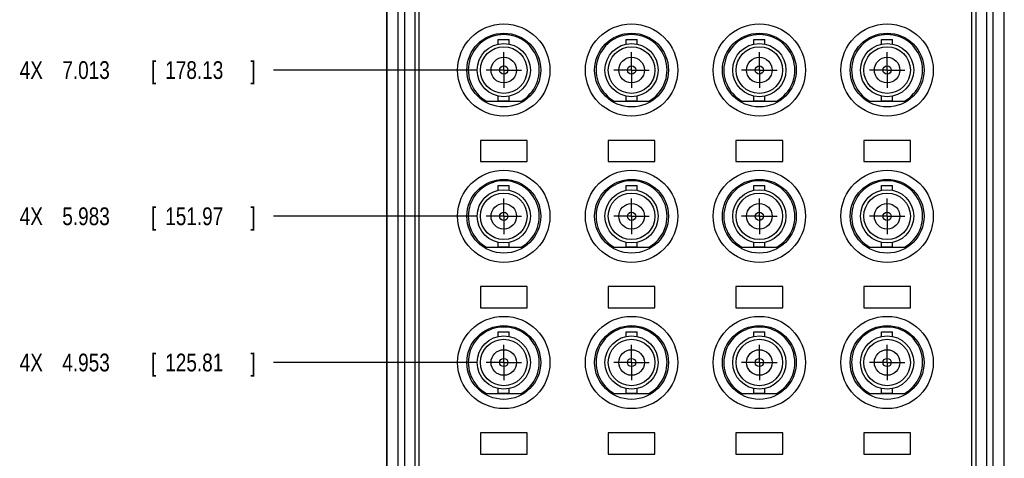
# Model space of a CAD drawing. Header units: inches. Extents: x 0 to 34, y 0 to 22.
# Tile 4 of 15: x 15.6 to 22.6, y 11.1 to 14.2. Entities that reach past the tile are written whole.
import ezdxf

# ---------------------------------------------------------------- set-up
doc = ezdxf.new("R2010")
doc.units = ezdxf.units.IN
doc.header["$LTSCALE"] = 1.87
doc.header["$MEASUREMENT"] = 0
doc.linetypes.add('CENTER', pattern=[0.6, 0.375, -0.075, 0.075, -0.075])
doc.layers.get('0').update_dxf_attribs({"linetype": 'CONTINUOUS'})
doc.layers.add('DEFAULT_1', color=7, linetype='CENTER')
doc.layers.add('DIMENSIONS', color=7, linetype='CONTINUOUS')
doc.styles.get("Standard").update_dxf_attribs({"font": 'txt', "width": 0.8})
doc.dimstyles.new('DIMSTYLE_1', dxfattribs={"dimtxt": 0.125, "dimasz": 0.18, "dimexe": 0.18, "dimexo": 0.0625, "dimgap": 0.09, "dimtad": 0, "dimtih": 1, "dimtoh": 1, "dimdec": 3, "dimzin": 4, "dimdsep": 46, "dimtxsty": 'STANDARD', "dimblk": '_FILLED', "dimblk1": '_FILLED', "dimblk2": '_FILLED', "dimcen": 0.09, "dimadec": 0, "dimazin": 0, "dimtp": 0.01, "dimtm": 0.01, "dimtfac": 1, "dimtdec": 3, "dimtofl": 0, "dimtmove": 0, "dimatfit": 3, "dimldrblk": '_FILLED', "dimfxl": 1, "dimtolj": 1, "dimtzin": 4, "dimarcsym": 0})

# ---------------------------------------------------------------- blocks, each defined once
blk = doc.blocks.new('*D6')
at = {"layer": 'DIMENSIONS', "color": 2, "linetype": 'CONTINUOUS'}
blk.add_line((18.871, 11.7731), (17.4364, 11.7731), dxfattribs=at)
at = {"layer": 'DIMENSIONS', "color": 2, "linetype": 'CONTINUOUS', "width": 0.8}
for s, p in [('4X ', (15.6489, 11.7106)), ('4.953', (15.9489, 11.7106)), ('[', (16.5739, 11.7106)), ('125.81', (16.6739, 11.7106)), (']', (17.2739, 11.7106))]:
    blk.add_text(s, height=0.125, dxfattribs=at).set_placement(p)
blk = doc.blocks.new('_FILLED')
at = {"color": 0, "linetype": 'BYBLOCK'}
blk.add_solid([(0, 0), (-1, 0.174), (-1, -0.174)], dxfattribs=at)
blk = doc.blocks.new('*D7')
at = {"layer": 'DIMENSIONS', "color": 2, "linetype": 'CONTINUOUS'}
blk.add_line((18.871, 12.8031), (17.4364, 12.8031), dxfattribs=at)
at = {"layer": 'DIMENSIONS', "color": 2, "linetype": 'CONTINUOUS', "width": 0.8}
for s, p in [('4X ', (15.6489, 12.7406)), ('5.983', (15.9489, 12.7406)), ('[', (16.5739, 12.7406)), ('151.97', (16.6739, 12.7406)), (']', (17.2739, 12.7406))]:
    blk.add_text(s, height=0.125, dxfattribs=at).set_placement(p)
blk = doc.blocks.new('*D8')
at = {"layer": 'DIMENSIONS', "color": 2, "linetype": 'CONTINUOUS'}
blk.add_line((18.871, 13.8331), (17.4364, 13.8331), dxfattribs=at)
at = {"layer": 'DIMENSIONS', "color": 2, "linetype": 'CONTINUOUS', "width": 0.8}
for s, p in [('4X ', (15.6489, 13.7706)), ('7.013', (15.9489, 13.7706)), ('[', (16.5739, 13.7706)), ('178.13', (16.6739, 13.7706)), (']', (17.2739, 13.7706))]:
    blk.add_text(s, height=0.125, dxfattribs=at).set_placement(p)
blk = doc.blocks.new('*D9')
at = {"layer": 'DIMENSIONS', "color": 2, "linetype": 'CONTINUOUS'}
blk.add_line((18.0822, 15.4801), (17.4364, 15.4801), dxfattribs=at)
at = {"layer": 'DIMENSIONS', "color": 2, "linetype": 'CONTINUOUS', "width": 0.8}
for s, p in [('4X ', (15.6489, 15.4176)), ('8.660', (15.9489, 15.4176)), ('[', (16.5739, 15.4176)), ('219.96', (16.6739, 15.4176)), (']', (17.2739, 15.4176))]:
    blk.add_text(s, height=0.125, dxfattribs=at).set_placement(p)

msp = doc.modelspace()

# ---------------------------------------------------------------- linework, layer by layer
at = {"color": 7, "linetype": 'CONTINUOUS'}
for p, q in [((18.2332, 15.0801), (18.2332, 7.2201)), ((18.2337, 15.0801), (18.2337, 7.2201)), ((18.3133, 15.0801), (18.3133, 7.2201)), ((18.3597, 15.0801), (18.3597, 7.2201)), ((18.4336, 7.2201), (18.4336, 15.0801)), ((18.4636, 7.2201), (18.4636, 15.0801)), ((22.3536, 15.0801), (22.3536, 7.2201)), ((22.3836, 15.0801), (22.3836, 7.2201)), ((22.4575, 15.0801), (22.4575, 7.2201)), ((22.5039, 15.0801), (22.5039, 7.2201)), ((22.5834, 7.2201), (22.5834, 15.0801)), ((22.584, 7.2201), (22.584, 15.0801)), ((19.0201, 14.0166), (19.0201, 14.0493)), ((19.0201, 14.0493), (19.0971, 14.0493)), ((19.0971, 14.0166), (19.0971, 14.0493)), ((19.9201, 14.0166), (19.9201, 14.0493)), ((19.9201, 14.0493), (19.9971, 14.0493)), ((19.9971, 14.0166), (19.9971, 14.0493)), ((20.8201, 14.0166), (20.8201, 14.0493)), ((20.8201, 14.0493), (20.8971, 14.0493)), ((20.8971, 14.0166), (20.8971, 14.0493)), ((21.7201, 14.0166), (21.7201, 14.0493)), ((21.7201, 14.0493), (21.7971, 14.0493)), ((21.7971, 14.0166), (21.7971, 14.0493)), ((18.9362, 13.6151), (19.181, 13.6151)), ((19.0201, 13.6168), (19.0201, 13.6496)), ((19.0201, 13.6168), (19.0971, 13.6168)), ((19.0971, 13.6168), (19.0971, 13.6496)), ((19.8362, 13.6151), (20.081, 13.6151)), ((19.9201, 13.6168), (19.9201, 13.6496)), ((19.9201, 13.6168), (19.9971, 13.6168)), ((19.9971, 13.6168), (19.9971, 13.6496)), ((20.7362, 13.6151), (20.981, 13.6151)), ((20.8201, 13.6168), (20.8201, 13.6496)), ((20.8201, 13.6168), (20.8971, 13.6168)), ((20.8971, 13.6168), (20.8971, 13.6496)), ((21.6362, 13.6151), (21.881, 13.6151)), ((21.7201, 13.6168), (21.7201, 13.6496)), ((21.7201, 13.6168), (21.7971, 13.6168)), ((21.7971, 13.6168), (21.7971, 13.6496)), ((18.8936, 13.3381), (18.8936, 13.1881)), ((19.2236, 13.3381), (18.8936, 13.3381)), ((19.2236, 13.1881), (19.2236, 13.3381)), ((19.7936, 13.3381), (19.7936, 13.1881)), ((20.1236, 13.3381), (19.7936, 13.3381)), ((20.1236, 13.1881), (20.1236, 13.3381)), ((20.6936, 13.3381), (20.6936, 13.1881)), ((21.0236, 13.3381), (20.6936, 13.3381)), ((21.0236, 13.1881), (21.0236, 13.3381)), ((21.5936, 13.3381), (21.5936, 13.1881)), ((21.9236, 13.3381), (21.5936, 13.3381)), ((21.9236, 13.1881), (21.9236, 13.3381)), ((18.8936, 13.1881), (19.2236, 13.1881)), ((19.7936, 13.1881), (20.1236, 13.1881)), ((20.6936, 13.1881), (21.0236, 13.1881)), ((21.5936, 13.1881), (21.9236, 13.1881)), ((19.0201, 12.9866), (19.0201, 13.0193)), ((19.0201, 13.0193), (19.0971, 13.0193)), ((19.0971, 12.9866), (19.0971, 13.0193)), ((19.9201, 12.9866), (19.9201, 13.0193)), ((19.9201, 13.0193), (19.9971, 13.0193)), ((19.9971, 12.9866), (19.9971, 13.0193)), ((20.8201, 12.9866), (20.8201, 13.0193)), ((20.8201, 13.0193), (20.8971, 13.0193)), ((20.8971, 12.9866), (20.8971, 13.0193)), ((21.7201, 12.9866), (21.7201, 13.0193)), ((21.7201, 13.0193), (21.7971, 13.0193)), ((21.7971, 12.9866), (21.7971, 13.0193)), ((18.9362, 12.5851), (19.181, 12.5851)), ((19.0201, 12.5868), (19.0201, 12.6196)), ((19.0201, 12.5868), (19.0971, 12.5868)), ((19.0971, 12.5868), (19.0971, 12.6196)), ((19.8362, 12.5851), (20.081, 12.5851)), ((19.9201, 12.5868), (19.9201, 12.6196)), ((19.9201, 12.5868), (19.9971, 12.5868)), ((19.9971, 12.5868), (19.9971, 12.6196)), ((20.7362, 12.5851), (20.981, 12.5851)), ((20.8201, 12.5868), (20.8201, 12.6196)), ((20.8201, 12.5868), (20.8971, 12.5868)), ((20.8971, 12.5868), (20.8971, 12.6196)), ((21.6362, 12.5851), (21.881, 12.5851)), ((21.7201, 12.5868), (21.7201, 12.6196)), ((21.7201, 12.5868), (21.7971, 12.5868)), ((21.7971, 12.5868), (21.7971, 12.6196)), ((18.8936, 12.3081), (18.8936, 12.1581)), ((19.2236, 12.3081), (18.8936, 12.3081)), ((19.2236, 12.1581), (19.2236, 12.3081)), ((19.7936, 12.3081), (19.7936, 12.1581)), ((20.1236, 12.3081), (19.7936, 12.3081)), ((20.1236, 12.1581), (20.1236, 12.3081)), ((20.6936, 12.3081), (20.6936, 12.1581)), ((21.0236, 12.3081), (20.6936, 12.3081)), ((21.0236, 12.1581), (21.0236, 12.3081)), ((21.5936, 12.3081), (21.5936, 12.1581)), ((21.9236, 12.3081), (21.5936, 12.3081)), ((21.9236, 12.1581), (21.9236, 12.3081)), ((18.8936, 12.1581), (19.2236, 12.1581)), ((19.7936, 12.1581), (20.1236, 12.1581)), ((20.6936, 12.1581), (21.0236, 12.1581)), ((21.5936, 12.1581), (21.9236, 12.1581)), ((19.0201, 11.9566), (19.0201, 11.9893)), ((19.0201, 11.9893), (19.0971, 11.9893)), ((19.0971, 11.9566), (19.0971, 11.9893)), ((19.9201, 11.9566), (19.9201, 11.9893)), ((19.9201, 11.9893), (19.9971, 11.9893)), ((19.9971, 11.9566), (19.9971, 11.9893)), ((20.8201, 11.9566), (20.8201, 11.9893)), ((20.8201, 11.9893), (20.8971, 11.9893)), ((20.8971, 11.9566), (20.8971, 11.9893)), ((21.7201, 11.9893), (21.7971, 11.9893)), ((21.7201, 11.9566), (21.7201, 11.9893)), ((21.7971, 11.9566), (21.7971, 11.9893)), ((19.0201, 11.5568), (19.0201, 11.5896)), ((19.0971, 11.5568), (19.0971, 11.5896)), ((19.9201, 11.5568), (19.9201, 11.5896)), ((19.9971, 11.5568), (19.9971, 11.5896)), ((20.8201, 11.5568), (20.8201, 11.5896)), ((20.8971, 11.5568), (20.8971, 11.5896)), ((21.7201, 11.5568), (21.7201, 11.5896)), ((21.7971, 11.5568), (21.7971, 11.5896)), ((18.9362, 11.5551), (19.181, 11.5551)), ((19.0201, 11.5568), (19.0971, 11.5568)), ((19.8362, 11.5551), (20.081, 11.5551)), ((19.9201, 11.5568), (19.9971, 11.5568)), ((20.7362, 11.5551), (20.981, 11.5551)), ((20.8201, 11.5568), (20.8971, 11.5568)), ((21.6362, 11.5551), (21.881, 11.5551)), ((21.7201, 11.5568), (21.7971, 11.5568)), ((18.8936, 11.2781), (18.8936, 11.1281)), ((19.2236, 11.2781), (18.8936, 11.2781)), ((19.2236, 11.1281), (19.2236, 11.2781)), ((19.7936, 11.2781), (19.7936, 11.1281)), ((20.1236, 11.2781), (19.7936, 11.2781)), ((20.1236, 11.1281), (20.1236, 11.2781)), ((20.6936, 11.2781), (20.6936, 11.1281)), ((21.0236, 11.2781), (20.6936, 11.2781)), ((21.0236, 11.1281), (21.0236, 11.2781)), ((21.9236, 11.2781), (21.5936, 11.2781)), ((21.5936, 11.2781), (21.5936, 11.1281)), ((21.9236, 11.1281), (21.9236, 11.2781)), ((18.8936, 11.1281), (19.2236, 11.1281)), ((19.7936, 11.1281), (20.1236, 11.1281)), ((20.6936, 11.1281), (21.0236, 11.1281)), ((21.5936, 11.1281), (21.9236, 11.1281))]:
    msp.add_line(p, q, dxfattribs=at)
for centre, radius in [((19.0586, 13.8331), 0.325), ((19.9586, 13.8331), 0.325), ((20.8586, 13.8331), 0.325), ((21.7586, 13.8331), 0.325), ((19.0586, 13.8331), 0.26), ((19.9586, 13.8331), 0.26), ((20.8586, 13.8331), 0.26), ((21.7586, 13.8331), 0.26), ((19.0586, 13.8331), 0.1875), ((19.9586, 13.8331), 0.1875), ((20.8586, 13.8331), 0.1875), ((21.7586, 13.8331), 0.1875), ((19.0586, 13.8331), 0.164), ((19.9586, 13.8331), 0.164), ((20.8586, 13.8331), 0.164), ((21.7586, 13.8331), 0.164), ((19.0586, 13.8331), 0.09), ((19.9586, 13.8331), 0.09), ((20.8586, 13.8331), 0.09), ((21.7586, 13.8331), 0.09), ((19.0586, 13.8331), 0.029), ((19.9586, 13.8331), 0.029), ((20.8586, 13.8331), 0.029), ((21.7586, 13.8331), 0.029), ((19.0586, 12.8031), 0.325), ((19.9586, 12.8031), 0.325), ((20.8586, 12.8031), 0.325), ((21.7586, 12.8031), 0.325), ((19.0586, 12.8031), 0.26), ((19.9586, 12.8031), 0.26), ((20.8586, 12.8031), 0.26), ((21.7586, 12.8031), 0.26), ((19.0586, 12.8031), 0.1875), ((19.9586, 12.8031), 0.1875), ((20.8586, 12.8031), 0.1875), ((21.7586, 12.8031), 0.1875), ((19.0586, 12.8031), 0.164), ((19.9586, 12.8031), 0.164), ((20.8586, 12.8031), 0.164), ((21.7586, 12.8031), 0.164), ((19.0586, 12.8031), 0.09), ((19.0586, 12.8031), 0.029), ((19.9586, 12.8031), 0.09), ((19.9586, 12.8031), 0.029), ((20.8586, 12.8031), 0.09), ((20.8586, 12.8031), 0.029), ((21.7586, 12.8031), 0.09), ((21.7586, 12.8031), 0.029), ((19.0586, 11.7731), 0.325), ((19.9586, 11.7731), 0.325), ((20.8586, 11.7731), 0.325), ((21.7586, 11.7731), 0.325), ((19.0586, 11.7731), 0.26), ((19.9586, 11.7731), 0.26), ((20.8586, 11.7731), 0.26), ((21.7586, 11.7731), 0.26), ((19.0586, 11.7731), 0.1875), ((19.0586, 11.7731), 0.164), ((19.9586, 11.7731), 0.1875), ((19.9586, 11.7731), 0.164), ((20.8586, 11.7731), 0.1875), ((20.8586, 11.7731), 0.164), ((21.7586, 11.7731), 0.1875), ((21.7586, 11.7731), 0.164), ((19.0586, 11.7731), 0.09), ((19.9586, 11.7731), 0.09), ((20.8586, 11.7731), 0.09), ((21.7586, 11.7731), 0.09), ((19.0586, 11.7731), 0.029), ((19.9586, 11.7731), 0.029), ((20.8586, 11.7731), 0.029), ((21.7586, 11.7731), 0.029)]:
    msp.add_circle(centre, radius, dxfattribs=at)
for centre in [(19.0586, 13.8331), (19.9586, 13.8331), (20.8586, 13.8331), (21.7586, 13.8331), (19.0586, 12.8031), (19.9586, 12.8031), (20.8586, 12.8031), (21.7586, 12.8031), (19.0586, 11.7731), (19.9586, 11.7731), (20.8586, 11.7731), (21.7586, 11.7731)]:
    msp.add_arc(centre, 0.25, 299.30811, 240.69189, dxfattribs=at)
at = {"layer": 'DEFAULT_1', "color": 7, "linetype": 'CENTER'}
for p, q in [((19.0586, 13.8331), (19.0586, 13.9582)), ((19.9586, 13.8331), (19.9586, 13.9582)), ((20.8586, 13.8331), (20.8586, 13.9582)), ((21.7586, 13.8331), (21.7586, 13.9582)), ((19.0586, 13.8331), (18.9335, 13.8331)), ((19.0586, 13.8331), (19.0586, 13.708)), ((19.0586, 13.8331), (19.1837, 13.8331)), ((19.9586, 13.8331), (19.8335, 13.8331)), ((19.9586, 13.8331), (19.9586, 13.708)), ((19.9586, 13.8331), (20.0837, 13.8331)), ((20.8586, 13.8331), (20.7335, 13.8331)), ((20.8586, 13.8331), (20.8586, 13.708)), ((20.8586, 13.8331), (20.9837, 13.8331)), ((21.7586, 13.8331), (21.6335, 13.8331)), ((21.7586, 13.8331), (21.7586, 13.708)), ((21.7586, 13.8331), (21.8837, 13.8331)), ((19.0586, 12.8031), (19.0586, 12.9282)), ((19.9586, 12.8031), (19.9586, 12.9282)), ((20.8586, 12.8031), (20.8586, 12.9282)), ((21.7586, 12.8031), (21.7586, 12.9282)), ((19.0586, 12.8031), (18.9335, 12.8031)), ((19.0586, 12.8031), (19.0586, 12.678)), ((19.0586, 12.8031), (19.1837, 12.8031)), ((19.9586, 12.8031), (19.8335, 12.8031)), ((19.9586, 12.8031), (19.9586, 12.678)), ((19.9586, 12.8031), (20.0837, 12.8031)), ((20.8586, 12.8031), (20.7335, 12.8031)), ((20.8586, 12.8031), (20.8586, 12.678)), ((20.8586, 12.8031), (20.9837, 12.8031)), ((21.7586, 12.8031), (21.6335, 12.8031)), ((21.7586, 12.8031), (21.7586, 12.678)), ((21.7586, 12.8031), (21.8837, 12.8031)), ((19.0586, 11.7731), (19.0586, 11.8982)), ((19.9586, 11.7731), (19.9586, 11.8982)), ((20.8586, 11.7731), (20.8586, 11.8982)), ((21.7586, 11.7731), (21.7586, 11.8982)), ((19.0586, 11.7731), (18.9335, 11.7731)), ((19.0586, 11.7731), (19.0586, 11.648)), ((19.0586, 11.7731), (19.1837, 11.7731)), ((19.9586, 11.7731), (19.8335, 11.7731)), ((19.9586, 11.7731), (19.9586, 11.648)), ((19.9586, 11.7731), (20.0837, 11.7731)), ((20.8586, 11.7731), (20.7335, 11.7731)), ((20.8586, 11.7731), (20.8586, 11.648)), ((20.8586, 11.7731), (20.9837, 11.7731)), ((21.7586, 11.7731), (21.6335, 11.7731)), ((21.7586, 11.7731), (21.8837, 11.7731)), ((21.7586, 11.7731), (21.7586, 11.648))]:
    msp.add_line(p, q, dxfattribs=at)

# ---------------------------------------------------------------- dimensions: what is measured, and where the dimension line sits
at = {"layer": 'DIMENSIONS', "color": 2, "linetype": 'CONTINUOUS'}
for feature_location, offset, origin, picture, middle in [((18.0822, 15.4801), (-0.6457, 0), (18.1447, 6.8201), '*D9', (16.5114, 15.4801)), ((18.871, 13.8331), (-1.4345, 0), (18.9335, 6.8201), '*D8', (16.5114, 13.8331)), ((18.871, 12.8031), (-1.4345, 0), (18.9335, 6.8201), '*D7', (16.5114, 12.8031)), ((18.871, 11.7731), (-1.4345, 0), (18.9335, 6.8201), '*D6', (16.5114, 11.7731))]:
    dim = msp.add_ordinate_dim(feature_location=feature_location, offset=offset, dtype=0, origin=origin, text='4X <>', dimstyle='DIMSTYLE_1', dxfattribs=at)
    dim.commit()
    dim.dimension.update_dxf_attribs({"geometry": picture, "text_midpoint": middle})

doc.saveas('drawing.dxf')
